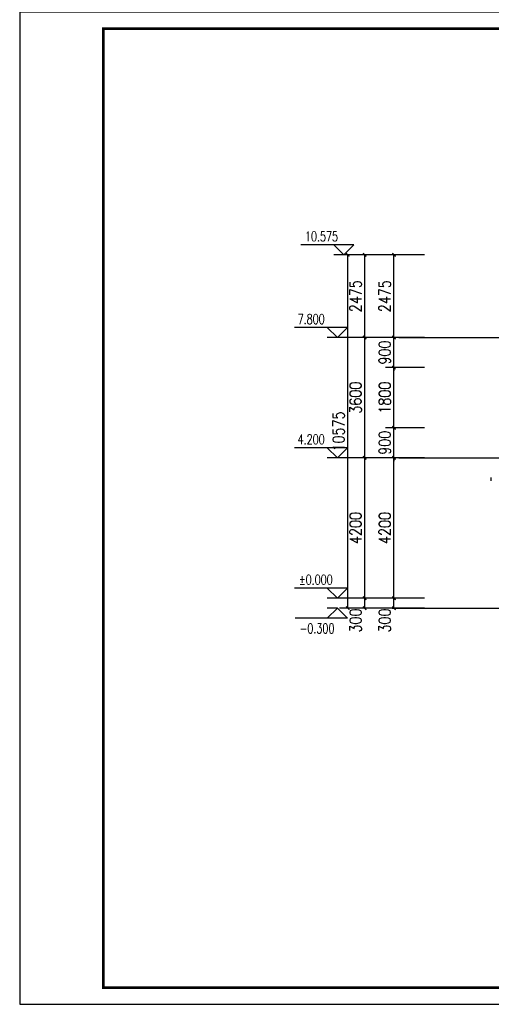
# Model space of a CAD drawing. Extents: x 199962 to 436984, y -16681 to 190402.
# Tile 8 of 36: x 292209 to 306321, y -8394 to 21076. Entities that reach past the tile are written whole.
import ezdxf

# ---------------------------------------------------------------- set-up
doc = ezdxf.new("R2010")
doc.units = 0
doc.header["$LTSCALE"] = 1000
doc.header["$MEASUREMENT"] = 0
for name, color, linetype in [('DIM_ELEV', 3, 'Continuous'), ('DOTE', 8, 'Continuous'), ('PUB_DIM', 3, 'Continuous'), ('PUB_TEXT', 7, 'Continuous'), ('WALL', 1, 'Continuous'), ('图框', 7, 'Continuous')]:
    doc.layers.add(name, color=color, linetype=linetype)
doc.styles.add('_TCH_DIM', font='SIMPLEX', dxfattribs={"bigfont": 'GBCBIG'})
doc.styles.add('DIM_FONT', font='simplex.shx', dxfattribs={"width": 0.8})
doc.dimstyles.new('_TCH_ARCH&&100', dxfattribs={"dimtxt": 350, "dimasz": 100, "dimexe": 250, "dimexo": 300, "dimgap": 100, "dimtad": 1, "dimdec": 0, "dimzin": 0, "dimdsep": 46, "dimtxsty": 'DIM_FONT', "dimblk": 'ARCHTICK', "dimcen": 0.09, "dimclrt": 7, "dimazin": 2, "dimtfac": 1, "dimtdec": 0, "dimtix": 1, "dimtmove": 2, "dimatfit": 3, "dimfxl": 0, "dimtolj": 1, "dimtzin": 0, "dimarcsym": 0})

# ---------------------------------------------------------------- blocks, each defined once
blk = doc.blocks.new('_ArchTick')
at = {"color": 0, "linetype": 'ByBlock', "const_width": 0.4}
blk.add_lwpolyline([(-0.5, -0.5), (0.5, 0.5)], dxfattribs=at)
blk = doc.blocks.new('*D56')
at = {"layer": 'Defpoints', "color": 0, "transparency": 16777216}
for p in [(303408, 14038), (304625, 14038), (304625, 11563)]:
    blk.add_point(p, dxfattribs=at)
at = {"layer": 'PUB_DIM', "color": 0, "lineweight": -2, "transparency": 16777216}
for p, q in [((304325, 14038), (303158, 14038)), ((303408, 11563), (303408, 14038)), ((304325, 11563), (303158, 11563))]:
    blk.add_line(p, q, dxfattribs=at)
at = {"layer": 'PUB_DIM', "color": 0, "lineweight": -2, "transparency": 16777216, "xscale": 100, "yscale": 100, "zscale": 100}
for p, rotation in [((303408, 14038), 90), ((303408, 11563), 270)]:
    blk.add_blockref('_ArchTick', p, dxfattribs=dict(at, rotation=rotation))
at = {"layer": 'PUB_DIM', "color": 7, "transparency": 16777216, "insert": (303133, 12801), "char_height": 350, "attachment_point": 5, "rotation": 90, "style": 'DIM_FONT'}
blk.add_mtext('\\A1;2475', dxfattribs=at)
blk = doc.blocks.new('*D57')
at = {"layer": 'Defpoints', "color": 0, "transparency": 16777216}
for p in [(303408, 11563), (304625, 11563), (304625, 10663)]:
    blk.add_point(p, dxfattribs=at)
at = {"layer": 'PUB_DIM', "color": 0, "lineweight": -2, "transparency": 16777216}
for p, q in [((304325, 11563), (303158, 11563)), ((303408, 11563), (303408, 11663)), ((303408, 10663), (303408, 11563)), ((304325, 10663), (303158, 10663)), ((303408, 10663), (303408, 10563))]:
    blk.add_line(p, q, dxfattribs=at)
at = {"layer": 'PUB_DIM', "color": 0, "lineweight": -2, "transparency": 16777216, "xscale": 100, "yscale": 100, "zscale": 100}
for p, rotation in [((303408, 11563), 270), ((303408, 10663), 90)]:
    blk.add_blockref('_ArchTick', p, dxfattribs=dict(at, rotation=rotation))
at = {"layer": 'PUB_DIM', "color": 7, "transparency": 16777216, "insert": (303133, 11113), "char_height": 350, "attachment_point": 5, "rotation": 90, "style": 'DIM_FONT'}
blk.add_mtext('\\A1;900', dxfattribs=at)
blk = doc.blocks.new('*D58')
at = {"layer": 'Defpoints', "color": 0, "transparency": 16777216}
for p in [(303408, 10663), (304625, 10663), (304625, 8863)]:
    blk.add_point(p, dxfattribs=at)
at = {"layer": 'PUB_DIM', "color": 0, "lineweight": -2, "transparency": 16777216}
for p, q in [((304325, 10663), (303158, 10663)), ((303408, 8863), (303408, 10663)), ((304325, 8863), (303158, 8863))]:
    blk.add_line(p, q, dxfattribs=at)
at = {"layer": 'PUB_DIM', "color": 0, "lineweight": -2, "transparency": 16777216, "xscale": 100, "yscale": 100, "zscale": 100}
for p, rotation in [((303408, 10663), 90), ((303408, 8863), 270)]:
    blk.add_blockref('_ArchTick', p, dxfattribs=dict(at, rotation=rotation))
at = {"layer": 'PUB_DIM', "color": 7, "transparency": 16777216, "insert": (303133, 9763), "char_height": 350, "attachment_point": 5, "rotation": 90, "style": 'DIM_FONT'}
blk.add_mtext('\\A1;1800', dxfattribs=at)
blk = doc.blocks.new('*D59')
at = {"layer": 'Defpoints', "color": 0, "transparency": 16777216}
for p in [(303408, 8863), (304625, 8863), (304625, 7963)]:
    blk.add_point(p, dxfattribs=at)
at = {"layer": 'PUB_DIM', "color": 0, "lineweight": -2, "transparency": 16777216}
for p, q in [((304325, 8863), (303158, 8863)), ((303408, 8863), (303408, 8963)), ((303408, 7963), (303408, 8863)), ((304325, 7963), (303158, 7963)), ((303408, 7963), (303408, 7863))]:
    blk.add_line(p, q, dxfattribs=at)
at = {"layer": 'PUB_DIM', "color": 0, "lineweight": -2, "transparency": 16777216, "xscale": 100, "yscale": 100, "zscale": 100}
for p, rotation in [((303408, 8863), 270), ((303408, 7963), 90)]:
    blk.add_blockref('_ArchTick', p, dxfattribs=dict(at, rotation=rotation))
at = {"layer": 'PUB_DIM', "color": 7, "transparency": 16777216, "insert": (303133, 8413), "char_height": 350, "attachment_point": 5, "rotation": 90, "style": 'DIM_FONT'}
blk.add_mtext('\\A1;900', dxfattribs=at)
blk = doc.blocks.new('*D60')
at = {"layer": 'Defpoints', "color": 0, "transparency": 16777216}
for p in [(303408, 7963), (304625, 7963), (304625, 3763)]:
    blk.add_point(p, dxfattribs=at)
at = {"layer": 'PUB_DIM', "color": 0, "lineweight": -2, "transparency": 16777216}
for p, q in [((304325, 7963), (303158, 7963)), ((303408, 3763), (303408, 7963)), ((304325, 3763), (303158, 3763))]:
    blk.add_line(p, q, dxfattribs=at)
at = {"layer": 'PUB_DIM', "color": 0, "lineweight": -2, "transparency": 16777216, "xscale": 100, "yscale": 100, "zscale": 100}
for p, rotation in [((303408, 7963), 90), ((303408, 3763), 270)]:
    blk.add_blockref('_ArchTick', p, dxfattribs=dict(at, rotation=rotation))
at = {"layer": 'PUB_DIM', "color": 7, "transparency": 16777216, "insert": (303133, 5863), "char_height": 350, "attachment_point": 5, "rotation": 90, "style": 'DIM_FONT'}
blk.add_mtext('\\A1;4200', dxfattribs=at)
blk = doc.blocks.new('*D61')
at = {"layer": 'Defpoints', "color": 0, "transparency": 16777216}
for p in [(303408, 3763), (304625, 3763), (304625, 3463)]:
    blk.add_point(p, dxfattribs=at)
at = {"layer": 'PUB_DIM', "color": 0, "lineweight": -2, "transparency": 16777216}
for p, q in [((304325, 3763), (303158, 3763)), ((303408, 3463), (303408, 3763)), ((304325, 3463), (303158, 3463))]:
    blk.add_line(p, q, dxfattribs=at)
at = {"layer": 'PUB_DIM', "color": 0, "lineweight": -2, "transparency": 16777216, "xscale": 100, "yscale": 100, "zscale": 100}
for p, rotation in [((303408, 3763), 90), ((303408, 3463), 270)]:
    blk.add_blockref('_ArchTick', p, dxfattribs=dict(at, rotation=rotation))
at = {"layer": 'PUB_DIM', "color": 7, "transparency": 16777216, "insert": (303133, 3093), "char_height": 350, "attachment_point": 5, "rotation": 90, "style": 'DIM_FONT'}
blk.add_mtext('\\A1;300', dxfattribs=at)
blk = doc.blocks.new('*D62')
at = {"layer": 'Defpoints', "color": 0, "transparency": 16777216}
for p in [(302027, 14038), (303072, 14038), (303072, 3463)]:
    blk.add_point(p, dxfattribs=at)
at = {"layer": 'PUB_DIM', "color": 0, "lineweight": -2, "transparency": 16777216}
for p, q in [((302772, 14038), (301777, 14038)), ((302027, 3463), (302027, 14038)), ((302772, 3463), (301777, 3463))]:
    blk.add_line(p, q, dxfattribs=at)
at = {"layer": 'PUB_DIM', "color": 0, "lineweight": -2, "transparency": 16777216, "xscale": 100, "yscale": 100, "zscale": 100}
for p, rotation in [((302027, 14038), 90), ((302027, 3463), 270)]:
    blk.add_blockref('_ArchTick', p, dxfattribs=dict(at, rotation=rotation))
at = {"layer": 'PUB_DIM', "color": 7, "transparency": 16777216, "insert": (301752, 8751), "char_height": 350, "attachment_point": 5, "rotation": 90, "style": 'DIM_FONT'}
blk.add_mtext('\\A1;10575', dxfattribs=at)
blk = doc.blocks.new('*D63')
at = {"layer": 'Defpoints', "color": 0, "transparency": 16777216}
for p in [(302534, 14038), (303752, 14038), (303752, 11563)]:
    blk.add_point(p, dxfattribs=at)
at = {"layer": 'PUB_DIM', "color": 0, "lineweight": -2, "transparency": 16777216}
for p, q in [((303452, 14038), (302284, 14038)), ((302534, 11563), (302534, 14038)), ((303452, 11563), (302284, 11563))]:
    blk.add_line(p, q, dxfattribs=at)
at = {"layer": 'PUB_DIM', "color": 0, "lineweight": -2, "transparency": 16777216, "xscale": 100, "yscale": 100, "zscale": 100}
for p, rotation in [((302534, 14038), 90), ((302534, 11563), 270)]:
    blk.add_blockref('_ArchTick', p, dxfattribs=dict(at, rotation=rotation))
at = {"layer": 'PUB_DIM', "color": 7, "transparency": 16777216, "insert": (302259, 12801), "char_height": 350, "attachment_point": 5, "rotation": 90, "style": 'DIM_FONT'}
blk.add_mtext('\\A1;2475', dxfattribs=at)
blk = doc.blocks.new('*D64')
at = {"layer": 'Defpoints', "color": 0, "transparency": 16777216}
for p in [(302534, 11563), (303752, 11563), (303752, 7963)]:
    blk.add_point(p, dxfattribs=at)
at = {"layer": 'PUB_DIM', "color": 0, "lineweight": -2, "transparency": 16777216}
for p, q in [((303452, 11563), (302284, 11563)), ((302534, 7963), (302534, 11563)), ((303452, 7963), (302284, 7963))]:
    blk.add_line(p, q, dxfattribs=at)
at = {"layer": 'PUB_DIM', "color": 0, "lineweight": -2, "transparency": 16777216, "xscale": 100, "yscale": 100, "zscale": 100}
for p, rotation in [((302534, 11563), 90), ((302534, 7963), 270)]:
    blk.add_blockref('_ArchTick', p, dxfattribs=dict(at, rotation=rotation))
at = {"layer": 'PUB_DIM', "color": 7, "transparency": 16777216, "insert": (302259, 9763), "char_height": 350, "attachment_point": 5, "rotation": 90, "style": 'DIM_FONT'}
blk.add_mtext('\\A1;3600', dxfattribs=at)
blk = doc.blocks.new('*D65')
at = {"layer": 'Defpoints', "color": 0, "transparency": 16777216}
for p in [(302534, 7963), (303752, 7963), (303752, 3763)]:
    blk.add_point(p, dxfattribs=at)
at = {"layer": 'PUB_DIM', "color": 0, "lineweight": -2, "transparency": 16777216}
for p, q in [((303452, 7963), (302284, 7963)), ((302534, 3763), (302534, 7963)), ((303452, 3763), (302284, 3763))]:
    blk.add_line(p, q, dxfattribs=at)
at = {"layer": 'PUB_DIM', "color": 0, "lineweight": -2, "transparency": 16777216, "xscale": 100, "yscale": 100, "zscale": 100}
for p, rotation in [((302534, 7963), 90), ((302534, 3763), 270)]:
    blk.add_blockref('_ArchTick', p, dxfattribs=dict(at, rotation=rotation))
at = {"layer": 'PUB_DIM', "color": 7, "transparency": 16777216, "insert": (302259, 5863), "char_height": 350, "attachment_point": 5, "rotation": 90, "style": 'DIM_FONT'}
blk.add_mtext('\\A1;4200', dxfattribs=at)
blk = doc.blocks.new('*D66')
at = {"layer": 'Defpoints', "color": 0, "transparency": 16777216}
for p in [(302534, 3763), (303752, 3763), (303752, 3463)]:
    blk.add_point(p, dxfattribs=at)
at = {"layer": 'PUB_DIM', "color": 0, "lineweight": -2, "transparency": 16777216}
for p, q in [((303452, 3763), (302284, 3763)), ((302534, 3463), (302534, 3763)), ((303452, 3463), (302284, 3463))]:
    blk.add_line(p, q, dxfattribs=at)
at = {"layer": 'PUB_DIM', "color": 0, "lineweight": -2, "transparency": 16777216, "xscale": 100, "yscale": 100, "zscale": 100}
for p, rotation in [((302534, 3763), 90), ((302534, 3463), 270)]:
    blk.add_blockref('_ArchTick', p, dxfattribs=dict(at, rotation=rotation))
at = {"layer": 'PUB_DIM', "color": 7, "transparency": 16777216, "insert": (302259, 3093), "char_height": 350, "attachment_point": 5, "rotation": 90, "style": 'DIM_FONT'}
blk.add_mtext('\\A1;300', dxfattribs=at)

msp = doc.modelspace()

# ---------------------------------------------------------------- linework, layer by layer
msp.add_line((303555.3, 3463), (307120.9, 3463))
at = {"layer": 'DIM_ELEV'}
for p, q in [((302209.5, 14338.1), (300626.2, 14338.1)), ((301909.5, 14038.1), (301609.5, 14338.1)), ((301909.5, 14038.1), (302209.5, 14338.1)), ((302609.5, 14038.1), (301609.5, 14038.1)), ((302014.3, 11863), (300431, 11863)), ((301714.3, 11563), (301414.3, 11863)), ((301714.3, 11563), (302014.3, 11863)), ((302414.3, 11563), (301414.3, 11563)), ((302014.3, 8263), (300431, 8263)), ((301714.3, 7963), (301414.3, 8263)), ((301714.3, 7963), (302014.3, 8263)), ((302414.3, 7963), (301414.3, 7963)), ((302014.3, 4063), (300431, 4063)), ((301714.3, 3763), (301414.3, 4063)), ((301714.3, 3763), (302014.3, 4063)), ((302414.3, 3763), (301414.3, 3763)), ((301714.3, 3463), (301414.3, 3163)), ((301714.3, 3463), (301414.3, 3463)), ((301714.3, 3463), (302014.3, 3163)), ((302014.3, 3163), (300449.3, 3163))]:
    msp.add_line(p, q, dxfattribs=at)
at = {"layer": 'DOTE'}
for p, q in [((303555.3, 11563), (320637.7, 11563)), ((303555.3, 7963), (320637.7, 7963))]:
    msp.add_line(p, q, dxfattribs=at)
at = {"layer": 'WALL'}
msp.add_line((306320.7, 7274.3), (306320.7, 7374.3), dxfattribs=at)
msp.add_lwpolyline([(303356.8, 3463), (307120.9, 3463), (307120.9, 3763), (317020.9, 3763), (319220.9, 3763), (319220.9, 3613), (319520.9, 3613), (319520.9, 3463), (320906.1, 3463)], dxfattribs=at)
at = {"layer": '图框', "color": 4}
msp.add_lwpolyline([(334209.3, 21306.3), (292209.3, 21306.3), (292209.3, -8393.7), (334209.3, -8393.7)], close=True, dxfattribs=at)
at = {"layer": '图框', "color": 4, "const_width": 80}
msp.add_lwpolyline([(294709.3, -7893.7), (333709.3, -7893.7), (333709.3, 20806.3), (294709.3, 20806.3)], close=True, dxfattribs=at)

# ---------------------------------------------------------------- texts
at = {"layer": 'PUB_TEXT', "style": '_TCH_DIM', "width": 0.705882}
for s, p in [('10.575', (300746.2, 14443.1)), ('7.800', (300527, 11968)), ('4.200', (300527, 8368)), ('%%P0.000', (300566, 4168)), ('-0.300', (300584.3, 2708))]:
    msp.add_text(s, height=297.5, dxfattribs=at).set_placement(p)

# ---------------------------------------------------------------- dimensions: what is measured, and where the dimension line sits
at = {"layer": 'PUB_DIM'}
for p1, p2, distance, picture, middle in [((303072.4, 3463), (303072.4, 14038.1), 1045.2, '*D62', (301752.2, 8750.6)), ((303751.6, 11563), (303751.6, 14038.1), 1217.1, '*D63', (302259.5, 12800.6)), ((304625.1, 11563), (304625.1, 14038.1), 1217.1, '*D56', (303133, 12800.6)), ((303751.6, 7963), (303751.6, 11563), 1217.1, '*D64', (302259.5, 9763)), ((304625.1, 10663), (304625.1, 11563), 1217.1, '*D57', (303133, 11113)), ((304625.1, 8863), (304625.1, 10663), 1217.1, '*D58', (303133, 9763)), ((304625.1, 7963), (304625.1, 8863), 1217.1, '*D59', (303133, 8413)), ((303751.6, 3763), (303751.6, 7963), 1217.1, '*D65', (302259.5, 5863)), ((304625.1, 3763), (304625.1, 7963), 1217.1, '*D60', (303133, 5863))]:
    dim = msp.add_aligned_dim(p1=p1, p2=p2, distance=distance, dimstyle='_TCH_ARCH&&100', dxfattribs=at)
    dim.commit()
    dim.dimension.update_dxf_attribs({"geometry": picture, "text_midpoint": middle})
for base, p1, p2, picture, middle in [((302534.5, 3763), (303751.6, 3463), (303751.6, 3763), '*D66', (302259.5, 3093)), ((303408, 3763), (304625.1, 3463), (304625.1, 3763), '*D61', (303133, 3093))]:
    dim = msp.add_linear_dim(base=base, p1=p1, p2=p2, angle=90, dimstyle='_TCH_ARCH&&100', dxfattribs=at)
    dim.commit()
    dim.dimension.update_dxf_attribs({"geometry": picture, "text_midpoint": middle, "dimtype": 129})

doc.saveas('drawing.dxf')
